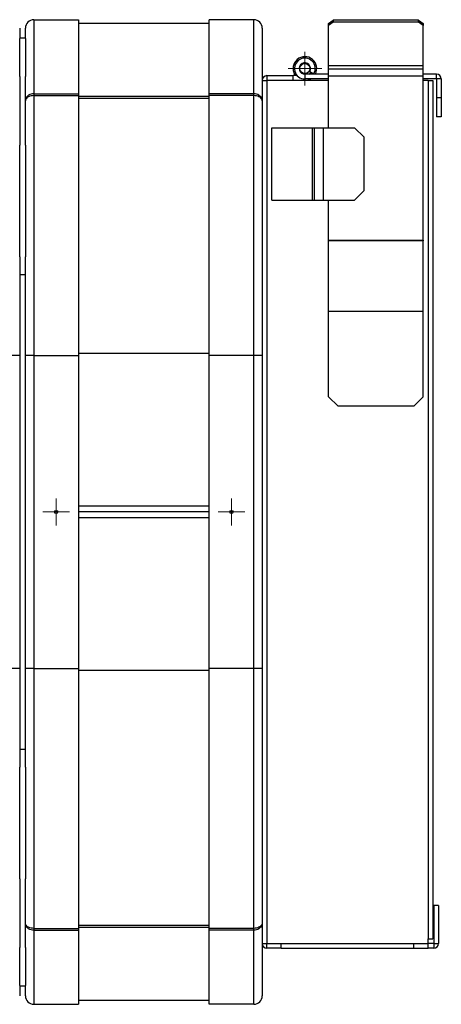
# Model space of a CAD drawing. Header units: millimetres. Extents: x 77 to 313, y 27 to 245.
# Tile 16 of 16: x 295 to 313, y 167 to 209. Entities that reach past the tile are written whole.
import ezdxf

# ---------------------------------------------------------------- set-up
doc = ezdxf.new("R2010")
doc.units = ezdxf.units.MM

# ---------------------------------------------------------------- blocks, each defined once
blk = doc.blocks.new('SW_CENTERMARKSYMBOL_7')
at = {"color": 0, "linetype": 'Continuous', "lineweight": 18}
for p, q in [((0, 0.5), (0, 0.563)), ((0, 0), (0, 0.5)), ((-0.5, 0), (-0.563, 0)), ((0, 0), (-0.5, 0)), ((0, 0), (0, -0.5)), ((0, 0), (0.5, 0)), ((0.5, 0), (0.563, 0)), ((0, -0.5), (0, -0.563))]:
    blk.add_line(p, q, dxfattribs=at)
blk = doc.blocks.new('SW_CENTERMARKSYMBOL_8')
at = {"color": 0, "linetype": 'Continuous', "lineweight": 18}
for p, q in [((0, 0.5), (0, 0.563)), ((0, 0), (0, 0.5)), ((-0.5, 0), (-0.563, 0)), ((0, 0), (-0.5, 0)), ((0, 0), (0, -0.5)), ((0, 0), (0.5, 0)), ((0.5, 0), (0.563, 0)), ((0, -0.5), (0, -0.563))]:
    blk.add_line(p, q, dxfattribs=at)
blk = doc.blocks.new('SW_CENTERMARKSYMBOL_10')
at = {"color": 0, "linetype": 'Continuous', "lineweight": 18}
for p, q in [((0, 0.5), (0, 0.71)), ((0, 0), (0, 0.5)), ((-0.5, 0), (-0.71, 0)), ((0, 0), (-0.5, 0)), ((0, 0), (0, -0.5)), ((0, 0), (0.5, 0)), ((0.5, 0), (0.71, 0)), ((0, -0.5), (0, -0.71))]:
    blk.add_line(p, q, dxfattribs=at)

msp = doc.modelspace()

# ---------------------------------------------------------------- linework, layer by layer
at = {"color": 7, "linetype": 'Continuous', "lineweight": 25}
for p, q in [((295.606, 209.005), (295.606, 205.878)), ((295.606, 209.005), (297.486, 209.005)), ((297.486, 209.005), (297.486, 205.878)), ((304.886, 209.005), (303.006, 209.005)), ((303.006, 205.878), (303.006, 209.005)), ((304.886, 205.878), (304.886, 209.005)), ((308.046, 208.843), (308.246, 208.985)), ((308.246, 208.9), (308.046, 208.758)), ((308.246, 208.985), (308.246, 208.9)), ((311.846, 208.985), (308.246, 208.985)), ((311.846, 208.9), (308.246, 208.9)), ((311.846, 208.9), (311.846, 208.985)), ((311.846, 208.985), (312.046, 208.843)), ((312.046, 208.758), (311.846, 208.9)), ((295.006, 208.645), (295.006, 208.216)), ((295.246, 208.216), (295.246, 208.645)), ((303.006, 208.845), (297.486, 208.845)), ((305.246, 208.645), (305.246, 206.445)), ((308.046, 208.758), (308.046, 208.843)), ((308.046, 207.061), (308.046, 208.758)), ((312.046, 208.843), (312.046, 208.758)), ((312.046, 207.061), (312.046, 208.758)), ((295.006, 208.245), (295.246, 208.245)), ((295.006, 206.614), (295.006, 208.216)), ((295.246, 208.216), (295.246, 206.614)), ((307.254, 206.825), (307.427, 206.725)), ((312.046, 207.061), (308.046, 207.061)), ((308.046, 206.925), (308.046, 207.061)), ((312.046, 206.925), (308.046, 206.925)), ((308.046, 206.63), (308.046, 206.925)), ((312.046, 206.925), (312.046, 207.061)), ((312.046, 206.63), (312.046, 206.925)), ((295.006, 206.614), (295.006, 205.587)), ((295.246, 205.587), (295.246, 206.614)), ((305.246, 206.445), (305.246, 203.86)), ((305.246, 206.445), (305.446, 206.445)), ((305.446, 206.645), (305.446, 206.445)), ((305.446, 206.645), (306.546, 206.645)), ((305.446, 206.445), (305.446, 170.045)), ((308.046, 206.445), (305.446, 206.445)), ((306.546, 206.445), (306.546, 206.645)), ((306.724, 206.645), (306.546, 206.645)), ((306.665, 206.725), (306.613, 206.695)), ((307.046, 206.705), (307.046, 206.505)), ((308.046, 206.705), (307.046, 206.705)), ((308.046, 206.505), (307.046, 206.505)), ((312.046, 206.63), (308.046, 206.63)), ((308.046, 204.445), (308.046, 206.63)), ((312.606, 206.705), (312.046, 206.705)), ((312.046, 199.714), (312.046, 206.63)), ((312.606, 206.505), (312.046, 206.505)), ((312.246, 206.445), (312.046, 206.445)), ((312.246, 206.445), (312.246, 170.245)), ((312.246, 206.445), (312.446, 206.445)), ((312.446, 206.445), (312.446, 170.245)), ((312.606, 206.505), (312.606, 206.705)), ((312.806, 206.505), (312.606, 206.505)), ((312.606, 206.505), (312.606, 205.705)), ((312.806, 206.505), (312.806, 205.705)), ((295.006, 205.587), (295.006, 203.718)), ((295.246, 203.718), (295.246, 205.587)), ((295.606, 205.878), (295.606, 205.801)), ((295.606, 205.878), (297.486, 205.878)), ((295.606, 205.801), (295.606, 194.845)), ((295.606, 205.801), (297.486, 205.801)), ((297.486, 205.878), (297.486, 205.801)), ((297.486, 205.801), (297.486, 194.845)), ((304.886, 205.878), (303.006, 205.878)), ((303.006, 205.801), (303.006, 205.878)), ((304.886, 205.801), (303.006, 205.801)), ((303.006, 194.845), (303.006, 205.801)), ((304.886, 205.801), (304.886, 205.878)), ((304.886, 194.845), (304.886, 205.801)), ((312.806, 205.705), (312.606, 205.705)), ((312.606, 205.705), (312.606, 204.905)), ((312.806, 205.705), (312.806, 204.905)), ((312.806, 204.905), (312.606, 204.905)), ((305.646, 201.397), (305.646, 204.445)), ((305.646, 204.445), (307.366, 204.445)), ((307.366, 201.397), (307.366, 204.445)), ((307.366, 204.445), (307.446, 204.445)), ((307.446, 201.397), (307.446, 204.445)), ((307.446, 204.445), (307.826, 204.445)), ((307.826, 201.397), (307.826, 204.445)), ((307.826, 204.445), (309.146, 204.445)), ((309.546, 204.045), (309.146, 204.445)), ((309.546, 201.797), (309.546, 204.045)), ((295.006, 199.007), (295.006, 203.718)), ((295.246, 203.718), (295.246, 199.007)), ((305.246, 203.86), (305.246, 194.845)), ((309.146, 201.397), (309.546, 201.797)), ((305.646, 201.397), (307.366, 201.397)), ((307.366, 201.397), (307.446, 201.397)), ((307.446, 201.397), (307.826, 201.397)), ((307.826, 201.397), (309.146, 201.397)), ((308.046, 199.714), (308.046, 201.397)), ((308.046, 199.683), (308.046, 199.714)), ((308.046, 199.714), (312.046, 199.714)), ((312.046, 199.714), (312.046, 199.683)), ((312.046, 199.683), (308.046, 199.683)), ((308.046, 196.694), (308.046, 199.683)), ((312.046, 196.694), (312.046, 199.683)), ((295.006, 199.007), (295.006, 194.845)), ((295.246, 194.845), (295.246, 199.007)), ((295.246, 198.245), (295.006, 198.245)), ((312.046, 196.694), (308.046, 196.694)), ((308.046, 193.105), (308.046, 196.694)), ((312.046, 193.105), (312.046, 196.694)), ((295.006, 194.845), (294.646, 194.845)), ((295.006, 194.845), (295.006, 181.645)), ((295.606, 194.845), (295.246, 194.845)), ((295.246, 181.645), (295.246, 194.845)), ((295.606, 194.845), (297.486, 194.845)), ((295.606, 194.845), (295.606, 181.645)), ((297.486, 194.845), (297.486, 181.645)), ((304.886, 194.845), (303.006, 194.845)), ((303.006, 181.645), (303.006, 194.845)), ((304.886, 181.645), (304.886, 194.845)), ((305.246, 194.845), (304.886, 194.845)), ((305.246, 194.845), (305.246, 181.645)), ((308.046, 193.105), (308.446, 192.705)), ((311.646, 192.705), (312.046, 193.105)), ((311.646, 192.705), (308.446, 192.705)), ((303.006, 188.245), (297.486, 188.245)), ((295.006, 181.645), (294.646, 181.645)), ((295.006, 181.645), (295.006, 177.483)), ((295.246, 177.483), (295.246, 181.645)), ((295.606, 181.645), (295.246, 181.645)), ((295.606, 181.645), (295.606, 170.688)), ((295.606, 181.645), (297.486, 181.645)), ((297.486, 181.645), (297.486, 170.688)), ((304.886, 181.645), (303.006, 181.645)), ((303.006, 170.688), (303.006, 181.645)), ((304.886, 170.688), (304.886, 181.645)), ((305.246, 181.645), (304.886, 181.645)), ((305.246, 181.645), (305.246, 172.63)), ((295.006, 178.245), (295.246, 178.245)), ((295.006, 172.771), (295.006, 177.483)), ((295.246, 177.483), (295.246, 172.771)), ((295.006, 172.771), (295.006, 170.902)), ((295.246, 170.902), (295.246, 172.771)), ((305.246, 172.63), (305.246, 170.045)), ((312.686, 171.645), (312.486, 171.645)), ((312.486, 171.645), (312.486, 170.045)), ((312.686, 171.645), (312.686, 170.045)), ((295.006, 170.902), (295.006, 169.876)), ((295.246, 169.876), (295.246, 170.902)), ((295.606, 170.688), (297.486, 170.688)), ((295.606, 170.688), (295.606, 170.611)), ((297.486, 170.688), (297.486, 170.611)), ((304.886, 170.688), (303.006, 170.688)), ((303.006, 170.611), (303.006, 170.688)), ((304.886, 170.611), (304.886, 170.688)), ((295.606, 170.611), (297.486, 170.611)), ((295.606, 170.611), (295.606, 167.485)), ((297.486, 170.611), (297.486, 167.485)), ((304.886, 170.611), (303.006, 170.611)), ((303.006, 167.485), (303.006, 170.611)), ((304.886, 167.485), (304.886, 170.611)), ((312.246, 170.045), (312.246, 170.245)), ((312.246, 170.245), (312.446, 170.245)), ((295.006, 168.274), (295.006, 169.876)), ((295.246, 169.876), (295.246, 168.274)), ((305.246, 170.045), (305.246, 167.845)), ((305.246, 170.045), (305.446, 170.045)), ((305.446, 170.045), (312.246, 170.045)), ((305.446, 169.845), (305.446, 170.045)), ((306.046, 169.845), (305.446, 169.845)), ((306.046, 169.845), (306.046, 170.045)), ((306.046, 169.845), (306.046, 170.045)), ((306.046, 169.845), (311.646, 169.845)), ((306.046, 169.845), (306.046, 169.845)), ((311.646, 169.845), (311.646, 170.045)), ((311.646, 169.845), (311.646, 170.045)), ((311.646, 169.845), (312.246, 169.845)), ((311.646, 169.845), (311.646, 169.845)), ((312.246, 169.845), (312.246, 170.045)), ((312.486, 170.045), (312.246, 170.045)), ((312.486, 169.845), (312.246, 169.845)), ((312.486, 170.045), (312.486, 169.845)), ((312.486, 170.045), (312.686, 170.045)), ((295.006, 168.274), (295.006, 167.845)), ((295.246, 168.245), (295.006, 168.245)), ((295.246, 167.845), (295.246, 168.274)), ((295.606, 167.485), (297.486, 167.485)), ((303.006, 167.645), (297.486, 167.645)), ((304.886, 167.485), (303.006, 167.485))]:
    msp.add_line(p, q, dxfattribs=at)
at = {"color": 1, "linetype": 'Continuous', "lineweight": 25}
for p, q in [((307.046, 206.505), (307.046, 206.445)), ((303.006, 205.762), (297.486, 205.762)), ((303.006, 205.684), (297.486, 205.684)), ((303.006, 194.933), (297.486, 194.933)), ((303.006, 194.932), (297.486, 194.932)), ((303.006, 188.485), (297.486, 188.485)), ((303.006, 188.005), (297.486, 188.005)), ((303.006, 181.557), (297.486, 181.557)), ((303.006, 181.556), (297.486, 181.556)), ((303.006, 170.805), (297.486, 170.805)), ((303.006, 170.727), (297.486, 170.727))]:
    msp.add_line(p, q, dxfattribs=at)
at = {"color": 7, "linetype": 'Continuous', "lineweight": 25, "flags": 128}
for points in [[(307.226, 206.705), (307.263, 206.737), (307.306, 206.795)], [(307.046, 206.445), (307.242, 206.485), (307.284, 206.505)]]:
    msp.add_lwpolyline(points, dxfattribs=at)
at = {"color": 7, "linetype": 'Continuous', "lineweight": 25}
for centre, radius in [((307.046, 206.945), 0.21), ((296.546, 188.245), 0.069), ((296.546, 188.245), 0.063), ((296.546, 188.245), 0.00929), ((296.546, 188.245), 0.00322), ((303.946, 188.245), 0.069), ((303.946, 188.245), 0.063), ((303.946, 188.245), 0.00929), ((303.946, 188.245), 0.00322)]:
    msp.add_circle(centre, radius, dxfattribs=at)
for centre, radius, start, end in [((295.606, 208.645), 0.36, 90, 180), ((304.886, 208.645), 0.36, 0, 90), ((307.046, 206.945), 0.5, 331.3146, 210), ((307.046, 206.945), 0.44, 330, 270), ((307.046, 206.945), 0.24, 330, 270), ((305.446, 206.445), 0.2, 90, 180), ((312.606, 206.505), 0.2, 0, 90), ((305.446, 170.045), 0.2, 180, 270), ((312.486, 170.045), 0.2, 270, 0), ((295.606, 167.845), 0.36, 180, 270), ((304.886, 167.845), 0.36, 270, 0)]:
    msp.add_arc(centre, radius, start, end, dxfattribs=at)
for points, knots in [([(295.606, 205.878), (295.566, 205.875), (295.487, 205.869), (295.382, 205.821), (295.299, 205.75), (295.255, 205.668), (295.246, 205.612), (295.246, 205.588), (295.246, 205.587)], [0, 0, 0, 0, 0.210024, 0.41896, 0.628735, 0.842237, 0.995953, 1, 1, 1, 1]), ([(295.606, 205.801), (295.566, 205.799), (295.487, 205.794), (295.382, 205.759), (295.299, 205.706), (295.255, 205.646), (295.246, 205.605), (295.246, 205.587), (295.246, 205.587)], [0, 0, 0, 0, 0.210026, 0.418959, 0.628736, 0.842238, 0.995953, 1, 1, 1, 1]), ([(305.246, 205.587), (305.246, 205.588), (305.246, 205.612), (305.237, 205.668), (305.193, 205.75), (305.111, 205.821), (305.005, 205.869), (304.926, 205.875), (304.886, 205.878)], [0, 0, 0, 0, 0.004047, 0.157763, 0.371265, 0.58104, 0.789976, 1, 1, 1, 1]), ([(305.246, 205.587), (305.246, 205.587), (305.246, 205.605), (305.237, 205.646), (305.193, 205.706), (305.111, 205.759), (305.005, 205.794), (304.926, 205.799), (304.886, 205.801)], [0, 0, 0, 0, 0.004047, 0.157762, 0.371264, 0.581041, 0.789974, 1, 1, 1, 1]), ([(295.606, 170.688), (295.566, 170.691), (295.487, 170.695), (295.382, 170.73), (295.299, 170.783), (295.255, 170.843), (295.246, 170.884), (295.246, 170.902), (295.246, 170.902)], [0, 0, 0, 0, 0.210026, 0.418959, 0.628737, 0.842239, 0.995954, 1, 1, 1, 1]), ([(295.606, 170.611), (295.566, 170.614), (295.487, 170.62), (295.382, 170.668), (295.299, 170.74), (295.255, 170.821), (295.246, 170.878), (295.246, 170.902), (295.246, 170.902)], [0, 0, 0, 0, 0.210024, 0.41896, 0.628736, 0.842236, 0.995952, 1, 1, 1, 1]), ([(305.246, 170.902), (305.246, 170.902), (305.246, 170.884), (305.237, 170.843), (305.193, 170.783), (305.111, 170.73), (305.005, 170.695), (304.926, 170.691), (304.886, 170.688)], [0, 0, 0, 0, 0.004046, 0.157761, 0.371263, 0.581041, 0.789974, 1, 1, 1, 1]), ([(305.246, 170.902), (305.246, 170.902), (305.246, 170.878), (305.237, 170.821), (305.193, 170.74), (305.111, 170.668), (305.005, 170.62), (304.926, 170.614), (304.886, 170.611)], [0, 0, 0, 0, 0.004048, 0.157764, 0.371264, 0.58104, 0.789976, 1, 1, 1, 1])]:
    msp.add_open_spline(points, degree=3, knots=knots, dxfattribs=at)

# ---------------------------------------------------------------- block references
at = {"color": 7, "linetype": 'Continuous', "lineweight": 18}
for name, p in [('SW_CENTERMARKSYMBOL_10', (307.046, 206.945)), ('SW_CENTERMARKSYMBOL_7', (296.546, 188.245)), ('SW_CENTERMARKSYMBOL_8', (303.946, 188.245))]:
    msp.add_blockref(name, p, dxfattribs=at)

doc.saveas('drawing.dxf')
